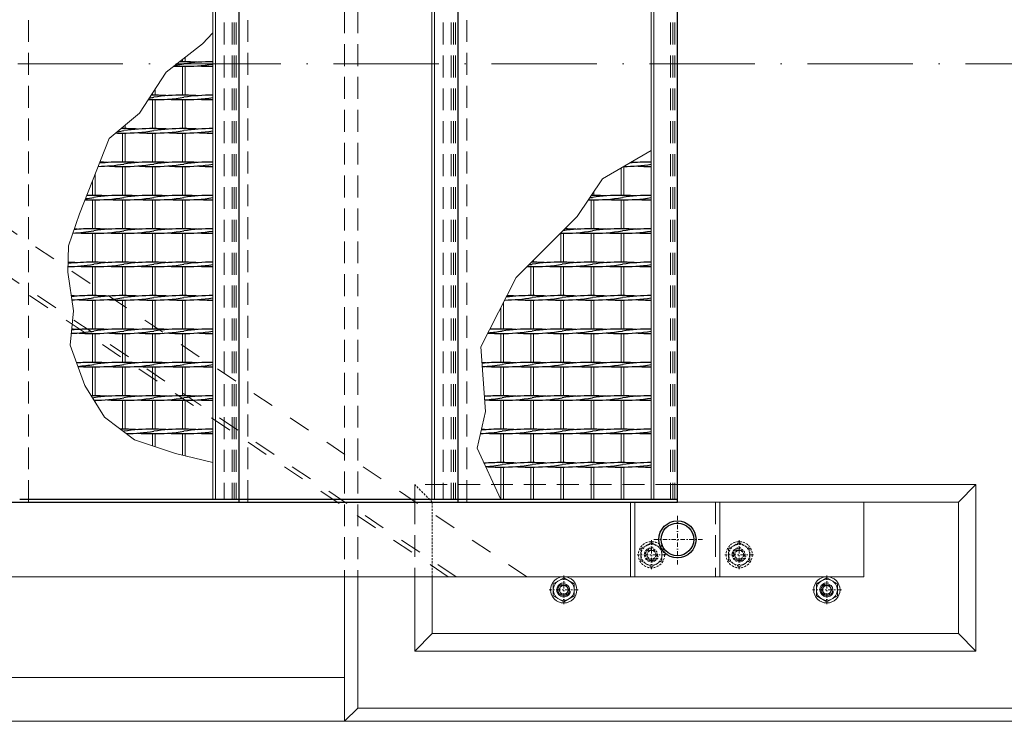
# Model space of a CAD drawing. Header units: millimetres. Extents: x -6178 to 18141, y -8419 to 8560.
# Tile 37 of 256: x 5929 to 7052, y -2755 to -1955. Entities that reach past the tile are written whole.
import ezdxf

# ---------------------------------------------------------------- set-up
doc = ezdxf.new("R2010")
doc.units = ezdxf.units.MM
for name, pattern in [('ACAD_ISO02W100', [15, 12, -3]), ('ACAD_ISO10W100', [18, 12, -3, 0, -3]), ('DASHDOT', [1, 0.5, -0.25, 0, -0.25]), ('HIDDEN', [0.375, 0.25, -0.125]), ('JIS_02_1.0', [2, 1, -1])]:
    doc.linetypes.add(name, pattern=pattern)
for name, color, linetype, lineweight in [('Aussteifung', 7, 'ACAD_ISO02W100', 15), ('Bemaßung', 7, 'Continuous', 9), ('Betonfundamente', 7, 'Continuous', 18), ('Geländer', 7, 'Continuous', 25), ('Mutter M16', 7, 'Continuous', 9), ('Pflaster-Gehweg', 7, 'Continuous', 15), ('Stufen&Podest', 7, 'Continuous', 9), ('Tragegurt', 7, 'Continuous', 20)]:
    doc.layers.add(name, color=color, linetype=linetype, lineweight=lineweight)
doc.layers.add('POL_Bema', color=7, linetype='Continuous')
doc.dimstyles.new('DIN', dxfattribs={"dimtxt": 2.5, "dimasz": 2.5, "dimexe": 1.25, "dimexo": 0.625, "dimtad": 1, "dimtih": 1, "dimdec": 4, "dimdsep": 46, "dimlunit": 6, "dimtxsty": 'Standard', "dimcen": 2.5, "dimadec": 0, "dimazin": 0, "dimtfac": 1, "dimtdec": 4, "dimtmove": 0, "dimatfit": 3, "dimfxl": 0, "dimtvp": 1, "dimtolj": 1, "dimtzin": 0, "dimarcsym": 0})

# ---------------------------------------------------------------- blocks, each defined once
blk = doc.blocks.new('_Oblique')
at = {"layer": 'POL_Bema', "color": 0, "lineweight": -2}
blk.add_line((-0.5, -0.5), (0.5, 0.5), dxfattribs=at)
blk = doc.blocks.new('*D35')
at = {"layer": 'Bemaßung', "color": 0, "lineweight": -2}
for p, q in [((7199.8, -1505.4), (7425.1, -1505.4)), ((7375.1, -2505.4), (7375.1, -1505.4)), ((7199.8, -2505.4), (7425.1, -2505.4))]:
    blk.add_line(p, q, dxfattribs=at)
at = {"layer": 'DEFPOINTS', "color": 0}
for p in [(6999.8, -1505.4), (7375.1, -1505.4), (6999.8, -2505.4)]:
    blk.add_point(p, dxfattribs=at)
at = {"layer": 'Bemaßung', "color": 0, "lineweight": -2, "xscale": 50, "yscale": 50, "zscale": 50}
for p, rotation in [((7375.1, -1505.4), 90), ((7375.1, -2505.4), 270)]:
    blk.add_blockref('_Oblique', p, dxfattribs=dict(at, rotation=rotation))
at = {"layer": 'Bemaßung', "color": 0, "insert": (7275.1, -2005.4), "char_height": 100, "attachment_point": 5, "rotation": 90}
blk.add_mtext('\\A1;1.00', dxfattribs=at)

msp = doc.modelspace()

# ---------------------------------------------------------------- linework, layer by layer
at = {"linetype": 'ACAD_ISO10W100', "lineweight": 18, "ltscale": 10}
msp.add_line((7127.74035, -2005.40053), (-5297.4259, -2005.40053), dxfattribs=at)
at = {"layer": 'Aussteifung', "linetype": 'JIS_02_1.0', "lineweight": 18, "ltscale": 25}
for p, q in [((6507.69306, -2590.40053), (5176.57305, -1696.16474)), ((6418.02982, -2590.40053), (5146.26603, -1736.03978)), ((6426.99615, -2590.40053), (5149.29673, -1732.05228))]:
    msp.add_line(p, q, dxfattribs=at)
at = {"layer": 'Aussteifung'}
msp.add_line((6418.02982, -2590.40053), (6507.69306, -2590.40053), dxfattribs=at)
at = {"layer": 'Betonfundamente', "linetype": 'HIDDEN', "lineweight": 9, "ltscale": 100}
for p, q in [((6299.78679, -1420.40053), (6299.78679, -2590.40053)), ((6314.78679, -1420.40053), (6314.78679, -2590.40053)), ((5939.38052, -1505.40053), (5939.38052, -2505.40053)), ((6162.38052, -1508.40053), (6162.38052, -2502.40053)), ((6171.47304, -1508.40053), (6171.47304, -2502.40053)), ((6174.07112, -1508.40053), (6174.07112, -2502.40053)), ((6189.38052, -1505.40053), (6189.38052, -2505.40053))]:
    msp.add_line(p, q, dxfattribs=at)
at = {"layer": 'Betonfundamente', "linetype": 'HIDDEN', "ltscale": 100}
msp.add_line((6176.38052, -1508.40053), (6176.38052, -2502.40053), dxfattribs=at)
at = {"layer": 'Betonfundamente'}
for p, q in [((6299.78679, -2755.40053), (6299.78679, -2590.40053)), ((6314.78679, -2740.40053), (6314.78679, -2590.40053)), ((6299.78679, -2755.40053), (6314.78679, -2740.40053)), ((7084.78679, -2740.40053), (6314.78679, -2740.40053)), ((7099.78679, -2755.40053), (6299.78679, -2755.40053))]:
    msp.add_line(p, q, dxfattribs=at)
at = {"layer": 'Geländer', "lineweight": 9}
for p, q in [((6625.96909, -2505.40053), (6625.96909, -2590.40053)), ((6630.96665, -2505.40053), (6630.96665, -2590.40053)), ((6727.79439, -2505.40053), (6727.79439, -2590.40053))]:
    msp.add_line(p, q, dxfattribs=at)
at = {"layer": 'Geländer', "linetype": 'HIDDEN', "lineweight": 9, "ltscale": 100}
msp.add_line((6722.79682, -2505.40053), (6722.79682, -2590.40053), dxfattribs=at)
at = {"layer": 'Geländer', "linetype": 'DASHDOT', "lineweight": 9, "ltscale": 10}
for p, q in [((6679.38052, -2576.55799), (6679.38052, -2519.24307)), ((6708.03798, -2547.90053), (6650.72306, -2547.90053))]:
    msp.add_line(p, q, dxfattribs=at)
at = {"layer": 'Geländer'}
for radius in [21.2, 18.6]:
    msp.add_circle((6679.38052, -2547.90053), radius, dxfattribs=at)
at = {"layer": 'Mutter M16', "linetype": 'HIDDEN', "ltscale": 10}
for p, q in [((6649.78679, -2551.54413), (6637.78679, -2558.47233)), ((6637.78679, -2558.47233), (6637.78679, -2572.32874)), ((6661.78679, -2558.47233), (6649.78679, -2551.54413)), ((6661.78679, -2572.32874), (6661.78679, -2558.47233)), ((6749.78679, -2551.54413), (6737.78679, -2558.47233)), ((6737.78679, -2558.47233), (6737.78679, -2572.32874)), ((6761.78679, -2558.47233), (6749.78679, -2551.54413)), ((6761.78679, -2572.32874), (6761.78679, -2558.47233)), ((6643.98679, -2565.40053), (6646.88679, -2560.37759)), ((6646.88679, -2570.42348), (6643.98679, -2565.40053)), ((6646.88679, -2560.37759), (6652.68679, -2560.37759)), ((6652.68679, -2570.42348), (6646.88679, -2570.42348)), ((6652.68679, -2560.37759), (6655.58679, -2565.40053)), ((6655.58679, -2565.40053), (6652.68679, -2570.42348)), ((6743.98679, -2565.40053), (6746.88679, -2560.37759)), ((6746.88679, -2570.42348), (6743.98679, -2565.40053)), ((6746.88679, -2560.37759), (6752.68679, -2560.37759)), ((6752.68679, -2570.42348), (6746.88679, -2570.42348)), ((6752.68679, -2560.37759), (6755.58679, -2565.40053)), ((6755.58679, -2565.40053), (6752.68679, -2570.42348)), ((6637.78679, -2572.32874), (6649.78679, -2579.25694)), ((6649.78679, -2579.25694), (6661.78679, -2572.32874)), ((6737.78679, -2572.32874), (6749.78679, -2579.25694)), ((6749.78679, -2579.25694), (6761.78679, -2572.32874))]:
    msp.add_line(p, q, dxfattribs=at)
at = {"layer": 'Mutter M16', "linetype": 'DASHDOT', "ltscale": 10}
for p, q in [((6649.78679, -2548.90053), (6649.78679, -2581.90053)), ((6749.78679, -2548.90053), (6749.78679, -2581.90053)), ((6666.28679, -2565.40053), (6633.28679, -2565.40053)), ((6766.28679, -2565.40053), (6733.28679, -2565.40053)), ((6549.78679, -2588.90053), (6549.78679, -2621.90053)), ((6849.78679, -2588.90053), (6849.78679, -2621.90053)), ((6566.28679, -2605.40053), (6533.28679, -2605.40053)), ((6866.28679, -2605.40053), (6833.28679, -2605.40053))]:
    msp.add_line(p, q, dxfattribs=at)
at = {"layer": 'Mutter M16', "linetype": 'Continuous'}
for p, q in [((6549.78679, -2591.54413), (6537.78679, -2598.47233)), ((6561.78679, -2598.47233), (6549.78679, -2591.54413)), ((6849.78679, -2591.54413), (6837.78679, -2598.47233)), ((6861.78679, -2598.47233), (6849.78679, -2591.54413)), ((6537.78679, -2598.47233), (6537.78679, -2612.32874)), ((6543.98679, -2605.40053), (6546.88679, -2600.37759)), ((6546.88679, -2600.37759), (6552.68679, -2600.37759)), ((6552.68679, -2600.37759), (6555.58679, -2605.40053)), ((6561.78679, -2612.32874), (6561.78679, -2598.47233)), ((6837.78679, -2598.47233), (6837.78679, -2612.32874)), ((6843.98679, -2605.40053), (6846.88679, -2600.37759)), ((6846.88679, -2600.37759), (6852.68679, -2600.37759)), ((6852.68679, -2600.37759), (6855.58679, -2605.40053)), ((6861.78679, -2612.32874), (6861.78679, -2598.47233)), ((6537.78679, -2612.32874), (6549.78679, -2619.25694)), ((6546.88679, -2610.42348), (6543.98679, -2605.40053)), ((6552.68679, -2610.42348), (6546.88679, -2610.42348)), ((6549.78679, -2619.25694), (6561.78679, -2612.32874)), ((6555.58679, -2605.40053), (6552.68679, -2610.42348)), ((6837.78679, -2612.32874), (6849.78679, -2619.25694)), ((6846.88679, -2610.42348), (6843.98679, -2605.40053)), ((6852.68679, -2610.42348), (6846.88679, -2610.42348)), ((6849.78679, -2619.25694), (6861.78679, -2612.32874)), ((6855.58679, -2605.40053), (6852.68679, -2610.42348))]:
    msp.add_line(p, q, dxfattribs=at)
at = {"layer": 'Mutter M16', "linetype": 'HIDDEN', "ltscale": 10}
for centre, radius in [((6649.78679, -2565.40053), 15), ((6649.78679, -2565.40053), 12), ((6649.78679, -2565.40053), 6.77315), ((6749.78679, -2565.40053), 15), ((6749.78679, -2565.40053), 12), ((6749.78679, -2565.40053), 6.77315), ((6649.78679, -2565.40053), 5.02295), ((6749.78679, -2565.40053), 5.02295)]:
    msp.add_circle(centre, radius, dxfattribs=at)
at = {"layer": 'Mutter M16', "linetype": 'Continuous'}
for centre, radius in [((6549.78679, -2605.40053), 15), ((6549.78679, -2605.40053), 12), ((6849.78679, -2605.40053), 15), ((6849.78679, -2605.40053), 12), ((6549.78679, -2605.40053), 6.77315), ((6549.78679, -2605.40053), 5.02295), ((6849.78679, -2605.40053), 6.77315), ((6849.78679, -2605.40053), 5.02295)]:
    msp.add_circle(centre, radius, dxfattribs=at)
at = {"layer": 'Mutter M16', "linetype": 'HIDDEN', "ltscale": 10}
for centre in [(6649.78679, -2565.40053), (6749.78679, -2565.40053)]:
    msp.add_arc(centre, 8, 74.99999998, 345.00000001, dxfattribs=at)
at = {"layer": 'Mutter M16', "linetype": 'Continuous'}
for centre in [(6549.78679, -2605.40053), (6849.78679, -2605.40053)]:
    msp.add_arc(centre, 8, 74.99999998, 345.00000001, dxfattribs=at)
at = {"layer": 'Pflaster-Gehweg'}
for p, q in [((6299.78679, -2705.40053), (2304.38052, -2705.40053)), ((6299.78679, -2755.40053), (2304.38052, -2755.40053))]:
    msp.add_line(p, q, dxfattribs=at)
at = {"layer": 'Stufen&Podest', "lineweight": 20}
for p, q in [((6149.48052, -1508.40053), (6149.48052, -2502.40053)), ((6152.48052, -1508.40053), (6152.48052, -2502.40053)), ((6399.48052, -1508.40053), (6399.48052, -2502.40053)), ((6402.48052, -1508.40053), (6402.48052, -2502.40053)), ((6649.48052, -1508.40053), (6649.48052, -2502.40053)), ((6652.48052, -1508.40053), (6652.48052, -2502.40053)), ((6118.18052, -1997.91308), (6118.18052, -2003.13517)), ((6115.18052, -2000.27558), (6115.18052, -2003.14689)), ((6115.18052, -2008.14689), (6115.18052, -2041.24689)), ((6118.18052, -2008.15862), (6118.18052, -2041.23517)), ((6080.88052, -2038.93064), (6080.88052, -2041.24689)), ((6083.88052, -2034.34098), (6083.88052, -2041.23517)), ((6080.88052, -2046.24689), (6080.88052, -2079.34689)), ((6083.88052, -2046.25862), (6083.88052, -2079.33517)), ((6115.18052, -2046.24689), (6115.18052, -2079.34689)), ((6118.18052, -2046.25862), (6118.18052, -2079.33517)), ((6049.58052, -2075.49138), (6049.58052, -2079.33517)), ((6046.58052, -2077.99928), (6046.58052, -2079.34689)), ((6046.58052, -2084.34689), (6046.58052, -2117.44689)), ((6049.58052, -2084.35862), (6049.58052, -2117.43517)), ((6080.88052, -2084.34689), (6080.88052, -2117.44689)), ((6083.88052, -2084.35862), (6083.88052, -2117.43517)), ((6115.18052, -2084.34689), (6115.18052, -2117.44689)), ((6118.18052, -2084.35862), (6118.18052, -2117.43517)), ((6015.28052, -2131.67689), (6015.28052, -2155.53517)), ((6046.58052, -2122.44689), (6046.58052, -2155.54689)), ((6049.58052, -2122.45862), (6049.58052, -2155.53517)), ((6080.88052, -2122.44689), (6080.88052, -2155.54689)), ((6083.88052, -2122.45862), (6083.88052, -2155.53517)), ((6115.18052, -2122.44689), (6115.18052, -2155.54689)), ((6118.18052, -2122.45862), (6118.18052, -2155.53517)), ((6615.18052, -2124.15792), (6615.18052, -2155.54689)), ((6618.18052, -2122.45862), (6618.18052, -2155.53517)), ((6012.28052, -2139.27934), (6012.28052, -2155.54689)), ((6583.88052, -2151.40265), (6583.88052, -2155.53517)), ((6012.28052, -2160.54689), (6012.28052, -2193.64689)), ((6015.28052, -2160.55862), (6015.28052, -2193.63517)), ((6046.58052, -2160.54689), (6046.58052, -2193.64689)), ((6049.58052, -2160.55862), (6049.58052, -2193.63517)), ((6080.88052, -2160.54689), (6080.88052, -2193.64689)), ((6083.88052, -2160.55862), (6083.88052, -2193.63517)), ((6115.18052, -2160.54689), (6115.18052, -2193.64689)), ((6118.18052, -2160.55862), (6118.18052, -2193.63517)), ((6580.88052, -2160.54689), (6580.88052, -2193.64689)), ((6583.88052, -2160.55862), (6583.88052, -2193.63517)), ((6615.18052, -2160.54689), (6615.18052, -2193.64689)), ((6618.18052, -2160.55862), (6618.18052, -2193.63517)), ((6012.28052, -2198.64689), (6012.28052, -2231.74689)), ((6015.28052, -2198.65862), (6015.28052, -2231.73517)), ((6046.58052, -2198.64689), (6046.58052, -2231.74689)), ((6049.58052, -2198.65862), (6049.58052, -2231.73517)), ((6080.88052, -2198.64689), (6080.88052, -2231.74689)), ((6083.88052, -2198.65862), (6083.88052, -2231.73517)), ((6115.18052, -2198.64689), (6115.18052, -2231.74689)), ((6118.18052, -2198.65862), (6118.18052, -2231.73517)), ((6546.58052, -2198.64689), (6546.58052, -2231.74689)), ((6549.58052, -2198.65862), (6549.58052, -2231.73517)), ((6580.88052, -2198.64689), (6580.88052, -2231.74689)), ((6583.88052, -2198.65862), (6583.88052, -2231.73517)), ((6615.18052, -2198.64689), (6615.18052, -2231.74689)), ((6618.18052, -2198.65862), (6618.18052, -2231.73517)), ((6515.28052, -2229.41661), (6515.28052, -2231.73517)), ((6012.28052, -2236.74689), (6012.28052, -2269.84689)), ((6015.28052, -2236.75862), (6015.28052, -2269.83517)), ((6046.58052, -2236.74689), (6046.58052, -2269.84689)), ((6049.58052, -2236.75862), (6049.58052, -2269.83517)), ((6080.88052, -2236.74689), (6080.88052, -2269.84689)), ((6083.88052, -2236.75862), (6083.88052, -2269.83517)), ((6115.18052, -2236.74689), (6115.18052, -2269.84689)), ((6118.18052, -2236.75862), (6118.18052, -2269.83517)), ((6512.28052, -2236.74689), (6512.28052, -2269.84689)), ((6515.28052, -2236.75862), (6515.28052, -2269.83517)), ((6546.58052, -2236.74689), (6546.58052, -2269.84689)), ((6549.58052, -2236.75862), (6549.58052, -2269.83517)), ((6580.88052, -2236.74689), (6580.88052, -2269.84689)), ((6583.88052, -2236.75862), (6583.88052, -2269.83517)), ((6615.18052, -2236.74689), (6615.18052, -2269.84689)), ((6618.18052, -2236.75862), (6618.18052, -2269.83517)), ((6012.28052, -2274.84689), (6012.28052, -2307.94689)), ((6015.28052, -2274.85862), (6015.28052, -2307.93517)), ((6046.58052, -2274.84689), (6046.58052, -2307.94689)), ((6049.58052, -2274.85862), (6049.58052, -2307.93517)), ((6080.88052, -2274.84689), (6080.88052, -2307.94689)), ((6083.88052, -2274.85862), (6083.88052, -2307.93517)), ((6115.18052, -2274.84689), (6115.18052, -2307.94689)), ((6118.18052, -2274.85862), (6118.18052, -2307.93517)), ((6512.28052, -2274.84689), (6512.28052, -2307.94689)), ((6515.28052, -2274.85862), (6515.28052, -2307.93517)), ((6546.58052, -2274.84689), (6546.58052, -2307.94689)), ((6549.58052, -2274.85862), (6549.58052, -2307.93517)), ((6580.88052, -2274.84689), (6580.88052, -2307.94689)), ((6583.88052, -2274.85862), (6583.88052, -2307.93517)), ((6615.18052, -2274.84689), (6615.18052, -2307.94689)), ((6618.18052, -2274.85862), (6618.18052, -2307.93517)), ((6012.28052, -2312.94689), (6012.28052, -2346.04689)), ((6015.28052, -2312.95862), (6015.28052, -2346.03517)), ((6046.58052, -2312.94689), (6046.58052, -2346.04689)), ((6049.58052, -2312.95862), (6049.58052, -2346.03517)), ((6080.88052, -2312.94689), (6080.88052, -2346.04689)), ((6083.88052, -2312.95862), (6083.88052, -2346.03517)), ((6115.18052, -2312.94689), (6115.18052, -2346.04689)), ((6118.18052, -2312.95862), (6118.18052, -2346.03517)), ((6512.28052, -2312.94689), (6512.28052, -2346.04689)), ((6515.28052, -2312.95862), (6515.28052, -2346.03517)), ((6546.58052, -2312.94689), (6546.58052, -2346.04689)), ((6549.58052, -2312.95862), (6549.58052, -2346.03517)), ((6580.88052, -2312.94689), (6580.88052, -2346.04689)), ((6583.88052, -2312.95862), (6583.88052, -2346.03517)), ((6615.18052, -2312.94689), (6615.18052, -2346.04689)), ((6618.18052, -2312.95862), (6618.18052, -2346.03517)), ((6012.28052, -2351.04689), (6012.28052, -2384.14689)), ((6015.28052, -2351.05862), (6015.28052, -2384.13517)), ((6046.58052, -2351.04689), (6046.58052, -2384.14689)), ((6049.58052, -2351.05862), (6049.58052, -2384.13517)), ((6080.88052, -2351.04689), (6080.88052, -2384.14689)), ((6083.88052, -2351.05862), (6083.88052, -2384.13517)), ((6115.18052, -2351.04689), (6115.18052, -2384.14689)), ((6118.18052, -2351.05862), (6118.18052, -2384.13517)), ((6512.28052, -2351.04689), (6512.28052, -2384.14689)), ((6515.28052, -2351.05862), (6515.28052, -2384.13517)), ((6546.58052, -2351.04689), (6546.58052, -2384.14689)), ((6549.58052, -2351.05862), (6549.58052, -2384.13517)), ((6580.88052, -2351.04689), (6580.88052, -2384.14689)), ((6583.88052, -2351.05862), (6583.88052, -2384.13517)), ((6615.18052, -2351.04689), (6615.18052, -2384.14689)), ((6618.18052, -2351.05862), (6618.18052, -2384.13517)), ((6015.28052, -2389.15862), (6015.28052, -2390.89606)), ((6046.58052, -2389.14689), (6046.58052, -2422.24689)), ((6049.58052, -2389.15862), (6049.58052, -2422.23517)), ((6080.88052, -2389.14689), (6080.88052, -2422.24689)), ((6083.88052, -2389.15862), (6083.88052, -2422.23517)), ((6115.18052, -2389.14689), (6115.18052, -2422.24689)), ((6118.18052, -2389.15862), (6118.18052, -2422.23517)), ((6512.28052, -2389.14689), (6512.28052, -2422.24689)), ((6515.28052, -2389.15862), (6515.28052, -2422.23517)), ((6546.58052, -2389.14689), (6546.58052, -2422.24689)), ((6549.58052, -2389.15862), (6549.58052, -2422.23517)), ((6580.88052, -2389.14689), (6580.88052, -2422.24689)), ((6583.88052, -2389.15862), (6583.88052, -2422.23517)), ((6615.18052, -2389.14689), (6615.18052, -2422.24689)), ((6618.18052, -2389.15862), (6618.18052, -2422.23517)), ((6080.88052, -2427.24689), (6080.88052, -2441.15592)), ((6083.88052, -2427.25862), (6083.88052, -2442.15544)), ((6115.18052, -2427.24689), (6115.18052, -2451.88275)), ((6118.18052, -2427.25862), (6118.18052, -2452.62203)), ((6512.28052, -2427.24689), (6512.28052, -2460.34689)), ((6515.28052, -2427.25862), (6515.28052, -2460.33517)), ((6546.58052, -2427.24689), (6546.58052, -2460.34689)), ((6549.58052, -2427.25862), (6549.58052, -2460.33517)), ((6580.88052, -2427.24689), (6580.88052, -2460.34689)), ((6583.88052, -2427.25862), (6583.88052, -2460.33517)), ((6615.18052, -2427.24689), (6615.18052, -2460.34689)), ((6618.18052, -2427.25862), (6618.18052, -2460.33517)), ((6512.28052, -2465.34689), (6512.28052, -2502.40053)), ((6515.28052, -2465.35862), (6515.28052, -2502.40053)), ((6546.58052, -2465.34689), (6546.58052, -2502.40053)), ((6549.58052, -2465.35862), (6549.58052, -2502.40053)), ((6580.88052, -2465.34689), (6580.88052, -2502.40053)), ((6583.88052, -2465.35862), (6583.88052, -2502.40053)), ((6615.18052, -2465.34689), (6615.18052, -2502.40053)), ((6618.18052, -2465.35862), (6618.18052, -2502.40053))]:
    msp.add_line(p, q, dxfattribs=at)
at = {"layer": 'Stufen&Podest', "lineweight": 30}
for p, q in [((6179.38052, -1505.40053), (6179.38052, -2505.40053)), ((6429.38052, -2505.40053), (6429.38052, -1505.40053)), ((6679.38052, -2505.40053), (6679.38052, -1505.40053)), ((6179.38052, -2502.40053), (5929.38052, -2502.40053)), ((6429.38052, -2502.40053), (6179.38052, -2502.40053)), ((6679.38052, -2502.40053), (6429.38052, -2502.40053)), ((-2734.25391, -2505.40053), (6679.38052, -2505.40053))]:
    msp.add_line(p, q, dxfattribs=at)
at = {"layer": 'Stufen&Podest', "linetype": 'HIDDEN', "lineweight": 9, "ltscale": 100}
for p, q in [((6412.38052, -1508.40053), (6412.38052, -2502.40053)), ((6421.47304, -1508.40053), (6421.47304, -2502.40053)), ((6424.07112, -1508.40053), (6424.07112, -2502.40053)), ((6426.38052, -1508.40053), (6426.38052, -2502.40053)), ((6439.38052, -1505.40053), (6439.38052, -2505.40053)), ((6671.47304, -1508.40053), (6671.47304, -2502.40053)), ((6674.07112, -1508.40053), (6674.07112, -2502.40053)), ((6676.38052, -1508.40053), (6676.38052, -2502.40053))]:
    msp.add_line(p, q, dxfattribs=at)
at = {"layer": 'Stufen&Podest'}
for p, q in [((6480.98052, -2277.77442), (6480.98052, -2307.93517)), ((6477.98052, -2283.65841), (6477.98052, -2307.94689)), ((6477.98052, -2312.94689), (6477.98052, -2346.04689)), ((6480.98052, -2312.95862), (6480.98052, -2346.03517)), ((6477.98052, -2351.04689), (6477.98052, -2384.14689)), ((6480.98052, -2351.05862), (6480.98052, -2384.13517)), ((6477.98052, -2389.14689), (6477.98052, -2422.24689)), ((6480.98052, -2389.15862), (6480.98052, -2422.23517)), ((6477.98052, -2427.24689), (6477.98052, -2460.34689)), ((6480.98052, -2427.25862), (6480.98052, -2460.33517)), ((6477.98052, -2465.34689), (6477.98052, -2502.40053)), ((6480.98052, -2465.35862), (6480.98052, -2502.40053))]:
    msp.add_line(p, q, dxfattribs=at)
at = {"layer": 'Stufen&Podest', "linetype": 'HIDDEN', "ltscale": 10}
for p, q in [((6179.38052, -2502.40053), (6162.38052, -2502.40053)), ((6429.38052, -2502.40053), (6412.38052, -2502.40053))]:
    msp.add_line(p, q, dxfattribs=at)
at = {"layer": 'Stufen&Podest'}
for points in [[(6149.48052, -2460.33517), (6107.0994, -2449.89135), (6060.32017, -2434.30575), (6026.07108, -2408.42241), (6003.79533, -2372.24148), (5986.99078, -2326.43058), (5990.67723, -2287.03474), (5984.26734, -2243.19463), (5985.10254, -2213.13663), (5997.63269, -2176.39911), (6031.48128, -2090.62177), (6065.90047, -2061.84841), (6096.56481, -2014.93545), (6137.8682, -1982.40902), (6149.48052, -1970.03517)], [(6477.98052, -2502.40053), (6450.95963, -2443.90955), (6460.59698, -2401.98503), (6455.26987, -2328.20147), (6495.60383, -2249.0933), (6524.51544, -2220.18169), (6565.21994, -2179.47719), (6593.77517, -2136.51631), (6649.48052, -2104.35481)]]:
    msp.add_lwpolyline(points, dxfattribs=at)
at = {"layer": 'Stufen&Podest', "lineweight": 30}
for centre, start, end in [((6112.87952, -1803.15691), 267.89749664, 270.49720247), ((6083.18152, -1803.16863), 276.64993554, 279.41143824), ((6112.87952, -2208.11343), 89.21089456, 90.36872816), ((6117.48152, -1803.16863), 269.21089461, 278.98056321), ((6117.48152, -2208.12516), 85.86862901, 90.4972021), ((6147.17952, -2208.11343), 89.35684827, 98.55019958), ((6147.17952, -1803.15691), 265.86862902, 270.64315173), ((6078.57952, -2246.21343), 89.21089462, 89.77581645), ((6083.18152, -2246.22516), 85.868629, 90.49720216), ((6112.87952, -2246.21343), 89.21089456, 98.55019958), ((6117.48152, -2246.22516), 85.86862901, 90.4972021), ((6147.17952, -2246.21343), 89.35684827, 98.55019958), ((6078.57952, -1841.25691), 269.30897957, 270.64315173), ((6048.88152, -1841.26863), 277.99473863, 279.41143824), ((6083.18152, -1841.26863), 269.21089468, 279.41143824), ((6112.87952, -1841.25691), 265.8686291, 270.49720247), ((6117.48152, -1841.26863), 269.21089461, 278.98056321), ((6147.17952, -1841.25691), 265.86862902, 270.64315173), ((6044.27952, -1879.35691), 268.54245392, 270.64315173), ((6014.58152, -1879.36863), 277.41028476, 279.41143824), ((6044.27952, -2284.31343), 89.21089472, 89.79961267), ((6048.88152, -1879.36863), 269.21089483, 279.41143824), ((6048.88152, -2284.32516), 85.86862888, 90.49720201), ((6078.57952, -2284.31343), 89.21089462, 98.55019958), ((6078.57952, -1879.35691), 265.86862913, 270.64315173), ((6083.18152, -1879.36863), 269.21089468, 279.41143824), ((6083.18152, -2284.32516), 85.868629, 90.49720216), ((6112.87952, -2284.31343), 89.21089456, 98.55019958), ((6112.87952, -1879.35691), 265.8686291, 270.49720247), ((6117.48152, -1879.36863), 269.21089461, 278.98056321), ((6117.48152, -2284.32516), 85.86862901, 90.4972021), ((6147.17952, -2284.31343), 89.35684827, 98.55019958), ((6147.17952, -1879.35691), 265.86862902, 270.64315173), ((6014.58152, -1917.46863), 271.21716359, 279.41143824), ((6044.27952, -2322.41343), 89.21089472, 96.70293376), ((6014.58152, -2322.42516), 85.86862885, 88.24404785), ((6044.27952, -1917.45691), 265.86862907, 270.64315173), ((6048.88152, -1917.46863), 269.21089483, 279.41143824), ((6048.88152, -2322.42516), 85.86862888, 90.49720201), ((6078.57952, -2322.41343), 89.21089462, 98.55019958), ((6078.57952, -1917.45691), 265.86862913, 270.64315173), ((6083.18152, -1917.46863), 269.21089468, 279.41143824), ((6083.18152, -2322.42516), 85.868629, 90.49720216), ((6112.87952, -2322.41343), 89.21089456, 98.55019958), ((6112.87952, -1917.45691), 265.8686291, 270.49720247), ((6117.48152, -1917.46863), 269.21089461, 278.98056321), ((6117.48152, -2322.42516), 85.86862901, 90.4972021), ((6147.17952, -2322.41343), 89.35684827, 98.55019958), ((6147.17952, -1917.45691), 265.86862902, 270.64315173), ((6617.48152, -1917.46863), 270.17942922, 278.98056321), ((6647.17952, -2322.41343), 89.35684827, 96.29378236), ((6617.48152, -2322.42516), 85.86862901, 87.4829198), ((6647.17952, -1917.45691), 265.86862902, 270.64315173), ((6009.97952, -2360.51343), 89.21089473, 91.1530297), ((6014.58152, -2360.52516), 85.86862885, 90.49720197), ((6044.27952, -2360.51343), 89.21089472, 98.55019958), ((6048.88152, -2360.52516), 85.86862888, 90.49720201), ((6078.57952, -2360.51343), 89.21089462, 98.55019958), ((6083.18152, -2360.52516), 85.868629, 90.49720216), ((6112.87952, -2360.51343), 89.21089456, 98.55019958), ((6117.48152, -2360.52516), 85.86862901, 90.4972021), ((6147.17952, -2360.51343), 89.35684827, 98.55019958), ((6578.57952, -2360.51343), 89.21089462, 89.28662685), ((6583.18152, -2360.52516), 85.868629, 90.49720216), ((6612.87952, -2360.51343), 89.21089456, 98.55019958), ((6617.48152, -2360.52516), 85.86862901, 90.4972021), ((6647.17952, -2360.51343), 89.35684827, 98.55019958), ((6009.97952, -1955.55691), 268.30692691, 270.64315173), ((5980.28152, -1955.56863), 276.77010348, 279.41143824), ((6014.58152, -1955.56863), 269.21089474, 279.41143824), ((6044.27952, -1955.55691), 265.86862907, 270.64315173), ((6048.88152, -1955.56863), 269.21089483, 279.41143824), ((6078.57952, -1955.55691), 265.86862913, 270.64315173), ((6083.18152, -1955.56863), 269.21089468, 279.41143824), ((6112.87952, -1955.55691), 265.8686291, 270.49720247), ((6117.48152, -1955.56863), 269.21089461, 278.98056321), ((6147.17952, -1955.55691), 265.86862902, 270.64315173), ((6578.57952, -1955.55691), 269.78287915, 270.64315173), ((6548.88152, -1955.56863), 278.53434327, 279.41143824), ((6583.18152, -1955.56863), 269.21089468, 279.41143824), ((6612.87952, -1955.55691), 265.8686291, 270.49720247), ((6617.48152, -1955.56863), 269.21089461, 278.98056321), ((6647.17952, -1955.55691), 265.86862902, 270.64315173), ((5980.28152, -1993.66863), 272.75116258, 279.41143824), ((6009.97952, -2398.61343), 89.21089473, 95.17973697), ((5980.28152, -2398.62516), 85.86862891, 86.82172998), ((6009.97952, -1993.65691), 265.86862909, 270.64315173), ((6014.58152, -1993.66863), 269.21089474, 279.41143824), ((6014.58152, -2398.62516), 85.86862885, 90.49720197), ((6044.27952, -2398.61343), 89.21089472, 98.55019958), ((6044.27952, -1993.65691), 265.86862907, 270.64315173), ((6048.88152, -1993.66863), 269.21089483, 279.41143824), ((6048.88152, -2398.62516), 85.86862888, 90.49720201), ((6078.57952, -2398.61343), 89.21089462, 98.55019958), ((6078.57952, -1993.65691), 265.86862913, 270.64315173), ((6083.18152, -1993.66863), 269.21089468, 279.41143824), ((6083.18152, -2398.62516), 85.868629, 90.49720216), ((6112.87952, -2398.61343), 89.21089456, 98.55019958), ((6112.87952, -1993.65691), 265.8686291, 270.49720247), ((6117.48152, -1993.66863), 269.21089461, 278.98056321), ((6117.48152, -2398.62516), 85.86862901, 90.4972021), ((6147.17952, -2398.61343), 89.35684827, 98.55019958), ((6147.17952, -1993.65691), 265.86862902, 270.64315173), ((6544.27952, -1993.65691), 270.49674886, 270.64315173), ((6548.88152, -1993.66863), 269.21089483, 279.41143824), ((6578.57952, -2398.61343), 89.21089462, 98.31985289), ((6548.88152, -2398.62516), 85.86862888, 89.39342554), ((6578.57952, -1993.65691), 265.86862913, 270.64315173), ((6583.18152, -1993.66863), 269.21089468, 279.41143824), ((6583.18152, -2398.62516), 85.868629, 90.49720216), ((6612.87952, -2398.61343), 89.21089456, 98.55019958), ((6612.87952, -1993.65691), 265.8686291, 270.49720247), ((6617.48152, -1993.66863), 269.21089461, 278.98056321), ((6617.48152, -2398.62516), 85.86862901, 90.4972021), ((6647.17952, -2398.61343), 89.35684827, 98.55019958), ((6647.17952, -1993.65691), 265.86862902, 270.64315173), ((5980.28152, -2031.76863), 271.16443512, 279.41143824), ((6009.97952, -2436.71343), 89.21089473, 97.12822784), ((5980.28152, -2436.72516), 85.86862891, 88.79720329), ((6014.58152, -2031.76863), 269.21089474, 279.41143824), ((6014.58152, -2436.72516), 85.86862885, 90.49720197), ((6044.27952, -2436.71343), 89.21089472, 98.55019958), ((6048.88152, -2031.76863), 269.21089483, 279.41143824), ((6048.88152, -2436.72516), 85.86862888, 90.49720201), ((6078.57952, -2436.71343), 89.21089462, 98.55019958), ((6083.18152, -2031.76863), 269.21089468, 279.41143824), ((6083.18152, -2436.72516), 85.868629, 90.49720216), ((6112.87952, -2436.71343), 89.21089456, 98.55019958), ((6117.48152, -2031.76863), 269.21089461, 278.98056321), ((6117.48152, -2436.72516), 85.86862901, 90.4972021), ((6147.17952, -2436.71343), 89.35684827, 98.55019958), ((6480.28152, -2031.76863), 278.36989413, 279.41143824), ((6514.58152, -2031.76863), 269.21089474, 279.41143824), ((6514.58152, -2436.72516), 85.86862885, 90.45414445), ((6544.27952, -2436.71343), 89.21089472, 98.55019958), ((6548.88152, -2031.76863), 269.21089483, 279.41143824), ((6548.88152, -2436.72516), 85.86862888, 90.49720201), ((6578.57952, -2436.71343), 89.21089462, 98.55019958), ((6583.18152, -2031.76863), 269.21089468, 279.41143824), ((6583.18152, -2436.72516), 85.868629, 90.49720216), ((6612.87952, -2436.71343), 89.21089456, 98.55019958), ((6617.48152, -2031.76863), 269.21089461, 278.98056321), ((6617.48152, -2436.72516), 85.86862901, 90.4972021), ((6647.17952, -2436.71343), 89.35684827, 98.55019958), ((6009.97952, -2031.75691), 265.86862909, 270.64315173), ((6044.27952, -2031.75691), 265.86862907, 270.64315173), ((6078.57952, -2031.75691), 265.86862913, 270.64315173), ((6112.87952, -2031.75691), 265.8686291, 270.49720247), ((6147.17952, -2031.75691), 265.86862902, 270.64315173), ((6509.97952, -2031.75691), 269.43524959, 270.64315173), ((6544.27952, -2031.75691), 265.86862907, 270.64315173), ((6578.57952, -2031.75691), 265.86862913, 270.64315173), ((6612.87952, -2031.75691), 265.8686291, 270.49720247), ((6647.17952, -2031.75691), 265.86862902, 270.64315173), ((5980.28152, -2474.82516), 85.86862891, 87.79051905), ((6009.97952, -2474.81343), 89.21089473, 96.06292277), ((5980.28152, -2069.86863), 272.40143863, 279.41143824), ((6009.97952, -2069.85691), 265.86862909, 270.64315173), ((6014.58152, -2069.86863), 269.21089474, 279.41143824), ((6014.58152, -2474.82516), 85.86862885, 90.49720197), ((6044.27952, -2474.81343), 89.21089472, 98.55019958), ((6044.27952, -2069.85691), 265.86862907, 270.64315173), ((6048.88152, -2069.86863), 269.21089483, 279.41143824), ((6048.88152, -2474.82516), 85.86862888, 90.49720201), ((6078.57952, -2474.81343), 89.21089462, 98.55019958), ((6078.57952, -2069.85691), 265.86862913, 270.64315173), ((6083.18152, -2069.86863), 269.21089468, 279.41143824), ((6083.18152, -2474.82516), 85.868629, 90.49720216), ((6112.87952, -2474.81343), 89.21089456, 98.55019958), ((6112.87952, -2069.85691), 265.8686291, 270.49720247), ((6117.48152, -2069.86863), 269.21089461, 278.98056321), ((6117.48152, -2474.82516), 85.86862901, 90.4972021), ((6147.17952, -2474.81343), 89.35684827, 98.55019958), ((6147.17952, -2069.85691), 265.86862902, 270.64315173), ((6480.28152, -2069.86863), 270.61240696, 279.41143824), ((6509.97952, -2474.81343), 89.21089473, 97.22302567), ((6480.28152, -2474.82516), 85.86862891, 88.68068357), ((6509.97952, -2069.85691), 265.86862909, 270.64315173), ((6514.58152, -2069.86863), 269.21089474, 279.41143824), ((6514.58152, -2474.82516), 85.86862885, 90.49720197), ((6544.27952, -2474.81343), 89.21089472, 98.55019958), ((6544.27952, -2069.85691), 265.86862907, 270.64315173), ((6548.88152, -2069.86863), 269.21089483, 279.41143824), ((6548.88152, -2474.82516), 85.86862888, 90.49720201), ((6578.57952, -2474.81343), 89.21089462, 98.55019958), ((6578.57952, -2069.85691), 265.86862913, 270.64315173), ((6583.18152, -2069.86863), 269.21089468, 279.41143824), ((6583.18152, -2474.82516), 85.868629, 90.49720216), ((6612.87952, -2474.81343), 89.21089456, 98.55019958), ((6612.87952, -2069.85691), 265.8686291, 270.49720247), ((6617.48152, -2069.86863), 269.21089461, 278.98056321), ((6617.48152, -2474.82516), 85.86862901, 90.4972021), ((6647.17952, -2474.81343), 89.35684827, 98.55019958), ((6647.17952, -2069.85691), 265.86862902, 270.64315173), ((5980.28152, -2107.96863), 272.2322155, 279.41143824), ((6009.97952, -2512.91343), 89.21089473, 95.98140913), ((5980.28152, -2512.92516), 85.86862891, 87.64483516), ((6009.97952, -2107.95691), 265.86862909, 270.64315173), ((6014.58152, -2107.96863), 269.21089474, 279.41143824), ((6014.58152, -2512.92516), 85.86862885, 90.49720197), ((6044.27952, -2512.91343), 89.21089472, 98.55019958), ((6044.27952, -2107.95691), 265.86862907, 270.64315173), ((6048.88152, -2107.96863), 269.21089483, 279.41143824), ((6048.88152, -2512.92516), 85.86862888, 90.49720201), ((6078.57952, -2512.91343), 89.21089462, 98.55019958), ((6078.57952, -2107.95691), 265.86862913, 270.64315173), ((6083.18152, -2107.96863), 269.21089468, 279.41143824), ((6083.18152, -2512.92516), 85.868629, 90.49720216), ((6112.87952, -2512.91343), 89.21089456, 98.55019958), ((6112.87952, -2107.95691), 265.8686291, 270.49720247), ((6117.48152, -2107.96863), 269.21089461, 278.98056321), ((6117.48152, -2512.92516), 85.86862901, 90.4972021), ((6147.17952, -2512.91343), 89.35684827, 98.55019958), ((6147.17952, -2107.95691), 265.86862902, 270.64315173), ((6475.67952, -2107.95691), 266.52085005, 270.64315173), ((6445.98152, -2107.96863), 274.87996576, 279.41143824), ((6475.67952, -2512.91343), 89.2108945, 92.85199656), ((6480.28152, -2107.96863), 269.21089474, 279.41143824), ((6480.28152, -2512.92516), 85.86862891, 90.49720181), ((6509.97952, -2512.91343), 89.21089473, 98.55019958), ((6509.97952, -2107.95691), 265.86862909, 270.64315173), ((6514.58152, -2107.96863), 269.21089474, 279.41143824), ((6514.58152, -2512.92516), 85.86862885, 90.49720197), ((6544.27952, -2512.91343), 89.21089472, 98.55019958), ((6544.27952, -2107.95691), 265.86862907, 270.64315173), ((6548.88152, -2107.96863), 269.21089483, 279.41143824), ((6548.88152, -2512.92516), 85.86862888, 90.49720201), ((6578.57952, -2512.91343), 89.21089462, 98.55019958), ((6578.57952, -2107.95691), 265.86862913, 270.64315173), ((6583.18152, -2107.96863), 269.21089468, 279.41143824), ((6583.18152, -2512.92516), 85.868629, 90.49720216), ((6612.87952, -2512.91343), 89.21089456, 98.55019958), ((6612.87952, -2107.95691), 265.8686291, 270.49720247), ((6617.48152, -2107.96863), 269.21089461, 278.98056321), ((6617.48152, -2512.92516), 85.86862901, 90.4972021), ((6647.17952, -2512.91343), 89.35684827, 98.55019958), ((6647.17952, -2107.95691), 265.86862902, 270.64315173), ((5980.28152, -2551.02516), 85.86862891, 86.06210552), ((6009.97952, -2551.01343), 89.21089473, 94.36010709), ((6014.58152, -2551.02516), 85.86862885, 90.49720197), ((6044.27952, -2551.01343), 89.21089472, 98.55019958), ((6048.88152, -2551.02516), 85.86862888, 90.49720201), ((6078.57952, -2551.01343), 89.21089462, 98.55019958), ((6083.18152, -2551.02516), 85.868629, 90.49720216), ((6112.87952, -2551.01343), 89.21089456, 98.55019958), ((6117.48152, -2551.02516), 85.86862901, 90.4972021), ((6147.17952, -2551.01343), 89.35684827, 98.55019958), ((6445.98152, -2551.02516), 85.8686289, 87.03716328), ((6475.67952, -2551.01343), 89.2108945, 95.33473502), ((6480.28152, -2551.02516), 85.86862891, 90.49720181), ((6509.97952, -2551.01343), 89.21089473, 98.55019958), ((6514.58152, -2551.02516), 85.86862885, 90.49720197), ((6544.27952, -2551.01343), 89.21089472, 98.55019958), ((6548.88152, -2551.02516), 85.86862888, 90.49720201), ((6578.57952, -2551.01343), 89.21089462, 98.55019958), ((6583.18152, -2551.02516), 85.868629, 90.49720216), ((6612.87952, -2551.01343), 89.21089456, 98.55019958), ((6617.48152, -2551.02516), 85.86862901, 90.4972021), ((6647.17952, -2551.01343), 89.35684827, 98.55019958), ((5980.28152, -2146.06863), 274.34424276, 279.41143824), ((6009.97952, -2146.05691), 266.045384, 270.64315173), ((6014.58152, -2146.06863), 269.21089474, 279.41143824), ((6044.27952, -2146.05691), 265.86862907, 270.64315173), ((6048.88152, -2146.06863), 269.21089483, 279.41143824), ((6078.57952, -2146.05691), 265.86862913, 270.64315173), ((6083.18152, -2146.06863), 269.21089468, 279.41143824), ((6112.87952, -2146.05691), 265.8686291, 270.49720247), ((6117.48152, -2146.06863), 269.21089461, 278.98056321), ((6147.17952, -2146.05691), 265.86862902, 270.64315173), ((6445.98152, -2146.06863), 273.05298066, 279.41143824), ((6475.67952, -2146.05691), 265.86862909, 270.64315173), ((6480.28152, -2146.06863), 269.21089474, 279.41143824), ((6509.97952, -2146.05691), 265.86862909, 270.64315173), ((6514.58152, -2146.06863), 269.21089474, 279.41143824), ((6544.27952, -2146.05691), 265.86862907, 270.64315173), ((6548.88152, -2146.06863), 269.21089483, 279.41143824), ((6578.57952, -2146.05691), 265.86862913, 270.64315173), ((6583.18152, -2146.06863), 269.21089468, 279.41143824), ((6612.87952, -2146.05691), 265.8686291, 270.49720247), ((6617.48152, -2146.06863), 269.21089461, 278.98056321), ((6647.17952, -2146.05691), 265.86862902, 270.64315173), ((6009.97952, -2589.11343), 89.21089473, 89.68347227), ((5980.28152, -2184.16863), 279.07952575, 279.41143824), ((6014.58152, -2589.12516), 85.86862885, 90.49720197), ((6044.27952, -2589.11343), 89.21089472, 98.55019958), ((6014.58152, -2184.16863), 269.89653528, 279.41143824), ((6044.27952, -2184.15691), 265.86862907, 270.64315173), ((6048.88152, -2184.16863), 269.21089483, 279.41143824), ((6048.88152, -2589.12516), 85.86862888, 90.49720201), ((6078.57952, -2589.11343), 89.21089462, 98.55019958), ((6078.57952, -2184.15691), 265.86862913, 270.64315173), ((6083.18152, -2184.16863), 269.21089468, 279.41143824), ((6083.18152, -2589.12516), 85.868629, 90.49720216), ((6112.87952, -2589.11343), 89.21089456, 98.55019958), ((6112.87952, -2184.15691), 265.8686291, 270.49720247), ((6117.48152, -2184.16863), 269.21089461, 278.98056321), ((6117.48152, -2589.12516), 85.86862901, 90.4972021), ((6147.17952, -2589.11343), 89.35684827, 98.55019958), ((6147.17952, -2184.15691), 265.86862902, 270.64315173), ((6445.98152, -2589.12516), 85.8686289, 86.26371871), ((6475.67952, -2589.11343), 89.2108945, 94.56779181), ((6445.98152, -2184.16863), 273.8199011, 279.41143824), ((6475.67952, -2184.15691), 265.86862909, 270.64315173), ((6480.28152, -2184.16863), 269.21089474, 279.41143824), ((6480.28152, -2589.12516), 85.86862891, 90.49720181), ((6509.97952, -2589.11343), 89.21089473, 98.55019958), ((6509.97952, -2184.15691), 265.86862909, 270.64315173), ((6514.58152, -2184.16863), 269.21089474, 279.41143824), ((6514.58152, -2589.12516), 85.86862885, 90.49720197), ((6544.27952, -2589.11343), 89.21089472, 98.55019958), ((6544.27952, -2184.15691), 265.86862907, 270.64315173), ((6548.88152, -2184.16863), 269.21089483, 279.41143824), ((6548.88152, -2589.12516), 85.86862888, 90.49720201), ((6578.57952, -2589.11343), 89.21089462, 98.55019958), ((6578.57952, -2184.15691), 265.86862913, 270.64315173), ((6583.18152, -2184.16863), 269.21089468, 279.41143824), ((6583.18152, -2589.12516), 85.868629, 90.49720216), ((6612.87952, -2589.11343), 89.21089456, 98.55019958), ((6612.87952, -2184.15691), 265.8686291, 270.49720247), ((6617.48152, -2184.16863), 269.21089461, 278.98056321), ((6617.48152, -2589.12516), 85.86862901, 90.4972021), ((6647.17952, -2589.11343), 89.35684827, 98.55019958), ((6647.17952, -2184.15691), 265.86862902, 270.64315173), ((6044.27952, -2627.21343), 89.21089472, 89.98555893), ((6048.88152, -2627.22516), 85.86862888, 90.49720201), ((6014.58152, -2222.26863), 279.23541323, 279.41143824), ((6078.57952, -2627.21343), 89.21089462, 98.55019958), ((6048.88152, -2222.26863), 270.58728755, 279.41143824), ((6083.18152, -2222.26863), 269.21089468, 279.41143824), ((6083.18152, -2627.22516), 85.868629, 90.49720216), ((6112.87952, -2627.21343), 89.21089456, 98.55019958), ((6117.48152, -2222.26863), 269.21089461, 278.98056321), ((6117.48152, -2627.22516), 85.86862901, 90.4972021), ((6147.17952, -2627.21343), 89.35684827, 98.55019958), ((6445.98152, -2222.26863), 272.47420163, 279.41143824), ((6475.67952, -2627.21343), 89.2108945, 95.58730402), ((6445.98152, -2627.22516), 85.8686289, 87.23024059), ((6480.28152, -2222.26863), 269.21089474, 279.41143824), ((6480.28152, -2627.22516), 85.86862891, 90.49720181), ((6509.97952, -2627.21343), 89.21089473, 98.55019958), ((6514.58152, -2222.26863), 269.21089474, 279.41143824), ((6514.58152, -2627.22516), 85.86862885, 90.49720197), ((6544.27952, -2627.21343), 89.21089472, 98.55019958), ((6548.88152, -2222.26863), 269.21089483, 279.41143824), ((6548.88152, -2627.22516), 85.86862888, 90.49720201), ((6578.57952, -2627.21343), 89.21089462, 98.55019958), ((6583.18152, -2222.26863), 269.21089468, 279.41143824), ((6583.18152, -2627.22516), 85.868629, 90.49720216), ((6612.87952, -2627.21343), 89.21089456, 98.55019958), ((6617.48152, -2222.26863), 269.21089461, 278.98056321), ((6617.48152, -2627.22516), 85.86862901, 90.4972021), ((6647.17952, -2627.21343), 89.35684827, 98.55019958), ((6078.57952, -2222.25691), 265.86862913, 270.64315173), ((6112.87952, -2222.25691), 265.8686291, 270.49720247), ((6147.17952, -2222.25691), 265.86862902, 270.64315173), ((6475.67952, -2222.25691), 265.86862909, 270.64315173), ((6509.97952, -2222.25691), 265.86862909, 270.64315173), ((6544.27952, -2222.25691), 265.86862907, 270.64315173), ((6578.57952, -2222.25691), 265.86862913, 270.64315173), ((6612.87952, -2222.25691), 265.8686291, 270.49720247), ((6647.17952, -2222.25691), 265.86862902, 270.64315173), ((6445.98152, -2665.32516), 85.8686289, 86.43431501), ((6475.67952, -2665.31343), 89.2108945, 94.70612172), ((6445.98152, -2260.36863), 274.0969385, 279.41143824), ((6475.67952, -2260.35691), 265.86862909, 270.64315173), ((6480.28152, -2260.36863), 269.21089474, 279.41143824), ((6480.28152, -2665.32516), 85.86862891, 90.49720181), ((6509.97952, -2665.31343), 89.21089473, 98.55019958), ((6509.97952, -2260.35691), 265.86862909, 270.64315173), ((6514.58152, -2260.36863), 269.21089474, 279.41143824), ((6514.58152, -2665.32516), 85.86862885, 90.49720197), ((6544.27952, -2665.31343), 89.21089472, 98.55019958), ((6544.27952, -2260.35691), 265.86862907, 270.64315173), ((6548.88152, -2260.36863), 269.21089483, 279.41143824), ((6548.88152, -2665.32516), 85.86862888, 90.49720201), ((6578.57952, -2665.31343), 89.21089462, 98.55019958), ((6578.57952, -2260.35691), 265.86862913, 270.64315173), ((6583.18152, -2260.36863), 269.21089468, 279.41143824), ((6583.18152, -2665.32516), 85.868629, 90.49720216), ((6612.87952, -2665.31343), 89.21089456, 98.55019958), ((6612.87952, -2260.35691), 265.8686291, 270.49720247), ((6617.48152, -2260.36863), 269.21089461, 278.98056321), ((6617.48152, -2665.32516), 85.86862901, 90.4972021), ((6647.17952, -2665.31343), 89.35684827, 98.55019958), ((6647.17952, -2260.35691), 265.86862902, 270.64315173)]:
    msp.add_arc(centre, 204.99118, start, end, dxfattribs=at)
at = {"layer": 'Tragegurt', "linetype": 'HIDDEN', "lineweight": 9, "ltscale": 100}
for p, q in [((6379.78679, -2485.40053), (6379.78679, -2505.40053)), ((6679.38052, -2485.40053), (6379.78679, -2485.40053)), ((6379.78679, -2505.40053), (6379.78679, -2590.40053))]:
    msp.add_line(p, q, dxfattribs=at)
at = {"layer": 'Tragegurt', "linetype": 'HIDDEN', "lineweight": 9, "ltscale": 10}
msp.add_line((6399.78679, -2505.40053), (6379.78679, -2485.40053), dxfattribs=at)
at = {"layer": 'Tragegurt'}
for p, q in [((7019.78679, -2485.40053), (6679.38052, -2485.40053)), ((6999.78679, -2505.40053), (7019.78679, -2485.40053)), ((7019.78679, -2485.40053), (7019.78679, -2675.40053)), ((6999.78679, -2505.40053), (-2734.25391, -2505.40053)), ((6891.88052, -2505.40053), (6891.88052, -2590.40053)), ((6999.78679, -2505.40053), (6999.78679, -2655.40053)), ((6891.88052, -2590.40053), (-2713.06845, -2590.40053)), ((6379.78679, -2590.40053), (6379.78679, -2675.40053)), ((6399.78679, -2590.40053), (6399.78679, -2655.40053)), ((6399.78679, -2655.40053), (6379.78679, -2675.40053)), ((6999.78679, -2655.40053), (6399.78679, -2655.40053)), ((6999.78679, -2655.40053), (7019.78679, -2675.40053)), ((7019.78679, -2675.40053), (6379.78679, -2675.40053))]:
    msp.add_line(p, q, dxfattribs=at)
at = {"layer": 'Tragegurt', "linetype": 'HIDDEN', "ltscale": 10}
msp.add_line((6399.78679, -2590.40053), (6399.78679, -2505.40053), dxfattribs=at)

# ---------------------------------------------------------------- dimensions: what is measured, and where the dimension line sits
at = {"layer": 'Bemaßung'}
dim = msp.add_linear_dim(base=(7375.11868, -1505.40053), p1=(6999.78679, -2505.40053), p2=(6999.78679, -1505.40053), angle=90, text='1.00', dimstyle='DIN', override={"dimscale": 100, "dimtxt": 1, "dimasz": 0.5, "dimexe": 0.5, "dimexo": 2, "dimgap": 0.5, "dimtih": 0, "dimdec": 2, "dimblk1": 'Oblique', "dimblk2": 'Oblique', "dimsah": 1, "dimtmove": 2}, dxfattribs=at)
dim.commit()
dim.dimension.update_dxf_attribs({"geometry": '*D35', "text_midpoint": (7275.11868, -2005.40053)})

doc.saveas('drawing.dxf')
